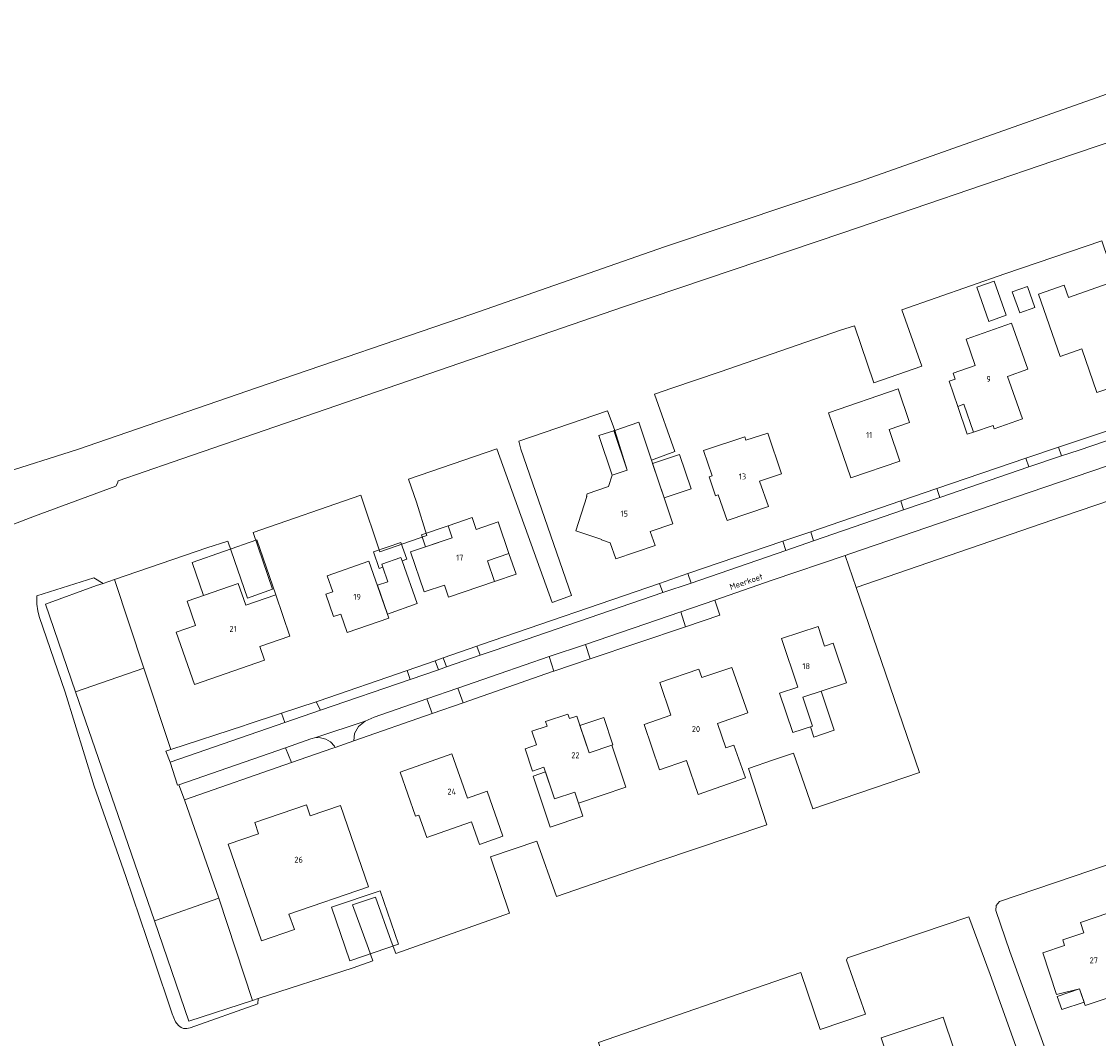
# Model space of a CAD drawing. Header units: metres. Extents: x 264570 to 266133, y 576109 to 577454.
# Tile 113 of 128: x 264916 to 265097, y 577283 to 577454. Entities that reach past the tile are written whole.
import ezdxf
from ezdxf.enums import TextEntityAlignment as Align

# ---------------------------------------------------------------- set-up
doc = ezdxf.new("R2010")
doc.units = ezdxf.units.M
for name, color, linetype, lineweight in [('B-BH-OG-BEBOUWING-G', 252, 'Continuous', 15), ('B-BH-OG-BEBOUWING-T50', 252, 'Continuous', 15), ('B-WE-OG-TOPOGRAFIE-G', 252, 'Continuous', 15)]:
    doc.layers.add(name, color=color, linetype=linetype, lineweight=lineweight)
doc.styles.add('NLCS-ISO-M200-T50', font='NLCS-ISO.ttf', dxfattribs={"height": 1})

msp = doc.modelspace()

# ---------------------------------------------------------------- linework, layer by layer
at = {"layer": 'B-BH-OG-BEBOUWING-G'}
for points in [[(265101.12, 577406.2), (265104.26, 577407.29), (265107.44, 577397.94), (265107.44, 577397.94), (265103.74, 577396.69), (265103.74, 577396.69), (265104.63, 577394.05), (265097.07, 577391.49), (265094.53, 577398.84), (265090.89, 577397.58), (265087.26, 577408.06), (265091.58, 577409.55), (265091.58, 577409.55), (265092.29, 577407.5), (265092.29, 577407.5), (265099.77, 577410.1), (265099.77, 577410.1), (265101.12, 577406.2)], [(265079.81, 577385.39), (265079.6, 577385.97), (265076.3, 577384.84), (265074.69, 577389.51), (265073.67, 577389.16), (265072.22, 577393.41), (265072.22, 577393.41), (265073.24, 577393.76), (265072.89, 577394.78), (265072.89, 577394.78), (265076.57, 577396.03), (265076.57, 577396.03), (265075.06, 577400.47), (265075.06, 577400.47), (265082.72, 577403.19), (265082.72, 577403.19), (265085.48, 577395.41), (265085.48, 577395.41), (265082.06, 577394.2), (265084.58, 577387.08), (265079.81, 577385.39)], [(265065.57, 577386.44), (265062.12, 577385.26), (265062.12, 577385.26), (265063.93, 577379.96), (265055.68, 577377.13), (265051.92, 577388.1), (265051.92, 577388.1), (265063.63, 577392.12), (265063.63, 577392.12), (265065.57, 577386.44)], [(265011.32, 577374.46), (265014.94, 577375.68), (265015.55, 577377.57), (265018.05, 577378.41), (265015.81, 577385.08), (265015.81, 577385.08), (265015.96, 577385.13), (265015.96, 577385.13), (265020, 577386.49), (265022.13, 577380.14), (265022.13, 577380.14), (265025.73, 577369.39), (265021.94, 577368.12), (265021.94, 577368.12), (265022.74, 577365.75), (265022.74, 577365.75), (265016.14, 577363.51), (265015.21, 577366.21), (265015.21, 577366.21), (265013.76, 577366.7), (265013.78, 577366.79), (265013.78, 577366.79), (265009.41, 577368.23), (265011.28, 577374), (265011.2, 577374.06), (265011.32, 577374.46)], [(265038.04, 577383.47), (265041.72, 577384.68), (265041.72, 577384.68), (265043.99, 577377.81), (265040.33, 577376.6), (265040.33, 577376.6), (265041.81, 577372.32), (265041.81, 577372.32), (265034.89, 577369.97), (265034.89, 577369.97), (265033.39, 577374.26), (265032.9, 577374.1), (265031.84, 577377.31), (265032.33, 577377.47), (265030.92, 577381.74), (265030.92, 577381.74), (265037.85, 577384.03), (265038.04, 577383.47)], [(264996.36, 577369.73), (264998.18, 577364.43), (264994.55, 577363.18), (264994.55, 577363.18), (264995.74, 577359.7), (264995.74, 577359.7), (264988.03, 577357.06), (264988.03, 577357.06), (264987.33, 577359.1), (264987.33, 577359.1), (264983.91, 577357.93), (264983.91, 577357.93), (264981.61, 577364.67), (264988.61, 577367.07), (264987.93, 577369.06), (264987.93, 577369.06), (264991.98, 577370.44), (264992.66, 577368.46), (264992.66, 577368.46), (264996.36, 577369.73)], [(264967.59, 577360.67), (264974.62, 577363.12), (264974.62, 577363.12), (264977.97, 577353.53), (264970.97, 577351.09), (264970.97, 577351.09), (264969.89, 577354.22), (264968.67, 577353.79), (264967.36, 577357.54), (264967.36, 577357.54), (264968.54, 577357.95), (264968.54, 577357.95), (264967.59, 577360.67)], [(264958.97, 577357.44), (264961.34, 577350.47), (264956.28, 577348.73), (264956.28, 577348.73), (264957.07, 577346.43), (264957.07, 577346.43), (264945.27, 577342.38), (264945.27, 577342.38), (264942.22, 577351.19), (264945.45, 577352.31), (264945.45, 577352.31), (264944.03, 577356.39), (264944.03, 577356.39), (264952.62, 577359.37), (264952.62, 577359.37), (264953.9, 577355.69), (264953.9, 577355.69), (264958.97, 577357.44)], [(265047.61, 577340.24), (265049.23, 577335.36), (265045.91, 577334.26), (265043.7, 577340.9), (265046.75, 577341.91), (265044.04, 577350.08), (265050.18, 577352.12), (265051.27, 577348.83), (265052.73, 577349.32), (265054.94, 577342.67), (265047.61, 577340.24)], [(265025.4, 577337.19), (265023.54, 577342.68), (265030.14, 577344.96), (265030.14, 577344.96), (265030.64, 577343.52), (265030.64, 577343.52), (265035.69, 577345.24), (265035.69, 577345.24), (265038.36, 577337.59), (265038.36, 577337.59), (265033.24, 577335.8), (265033.24, 577335.8), (265034.67, 577331.7), (265034.67, 577331.7), (265036, 577332.16), (265036, 577332.16), (265037.94, 577326.63), (265037.94, 577326.63), (265030.01, 577323.86), (265030.01, 577323.86), (265028.02, 577329.56), (265028.02, 577329.56), (265023.5, 577327.98), (265023.5, 577327.98), (265020.89, 577335.65), (265020.89, 577335.65), (265025.4, 577337.19)], [(265004.58, 577335.37), (265004.33, 577336.11), (265004.33, 577336.11), (265008.1, 577337.37), (265008.1, 577337.37), (265008.35, 577336.63), (265009.59, 577337.05), (265011.65, 577330.89), (265015.47, 577332.16), (265015.47, 577332.16), (265017.85, 577325.06), (265017.85, 577325.06), (265009.88, 577322.39), (265009.88, 577322.39), (265009.25, 577324.27), (265005.83, 577323.12), (265005.83, 577323.12), (265004.05, 577328.43), (265002.14, 577327.79), (265000.88, 577331.54), (265002.81, 577332.19), (265002.81, 577332.19), (265002.03, 577334.52), (265002.03, 577334.52), (265004.58, 577335.37)], [(264988.59, 577330.69), (264991.2, 577323.26), (264991.2, 577323.26), (264994.49, 577324.42), (264997.15, 577316.85), (264993.2, 577315.46), (264991.88, 577319.23), (264991.88, 577319.23), (264984.37, 577316.59), (264983.03, 577320.39), (264982.48, 577320.2), (264979.87, 577327.63), (264979.87, 577327.63), (264988.59, 577330.69)], [(264964.76, 577320.25), (264969.86, 577322.01), (264969.86, 577322.01), (264974.57, 577308.33), (264974.57, 577308.33), (264961.15, 577303.7), (264961.15, 577303.7), (264962.09, 577301.13), (264956.56, 577299.22), (264956.56, 577299.22), (264950.97, 577315.48), (264950.97, 577315.48), (264956.07, 577317.23), (264955.41, 577319.12), (264955.41, 577319.12), (264964.11, 577322.12), (264964.11, 577322.12), (264964.76, 577320.25)], [(265101.38, 577304.75), (265105.09, 577293.96), (265105.09, 577293.96), (265101.29, 577292.66), (265101.29, 577292.66), (265101.97, 577290.63), (265095.12, 577288.33), (265095.12, 577288.33), (265094.15, 577291.15), (265090.28, 577290.21), (265090.28, 577290.21), (265087.98, 577297.2), (265091.64, 577298.45), (265091.64, 577298.45), (265091.33, 577299.37), (265094.89, 577300.6), (265094.3, 577302.32), (265101.38, 577304.75)], [(265071.23, 577286.41), (265074.8, 577275.74), (265074.8, 577275.74), (265073.54, 577275.32), (265073.54, 577275.32), (265075.49, 577269.5), (265062.91, 577265.29), (265058.57, 577278.23), (265061.98, 577279.37), (265061.98, 577279.37), (265060.8, 577282.92), (265071.23, 577286.41)]]:
    msp.add_lwpolyline(points, close=True, dxfattribs=at)
at = {"layer": 'B-WE-OG-TOPOGRAFIE-G'}
for points in [[(265134.32, 577453.93), (265102.5, 577443.04), (265057.33, 577427.07), (265024.36, 577416.02), (264991.94, 577404.7), (264955.86, 577392.32), (264925.62, 577381.88), (264912.47, 577377.76)], [(264912.47, 577377.76), (264925.62, 577381.88), (264955.86, 577392.32), (264991.94, 577404.7), (265024.36, 577416.02), (265057.33, 577427.07), (265102.5, 577443.04), (265134.32, 577453.93)], [(265134.32, 577453.93), (265102.5, 577443.04), (265057.33, 577427.07), (265024.36, 577416.02), (264991.94, 577404.7), (264955.86, 577392.32), (264925.62, 577381.88), (264912.47, 577377.76)], [(264913.98, 577369.02), (264918.35, 577370.67), (264932.03, 577375.73), (264932.35, 577376.24), (264932.42, 577376.63), (264941.53, 577379.78), (264979.49, 577392.84), (265017.46, 577405.91), (265054.35, 577418.39), (265089.82, 577430.5), (265120.68, 577440.94), (265160.51, 577453.93)], [(265160.51, 577453.93), (265120.68, 577440.94), (265089.82, 577430.5), (265054.35, 577418.39), (265017.46, 577405.91), (264979.49, 577392.84), (264941.53, 577379.78), (264932.42, 577376.63), (264932.35, 577376.24), (264932.03, 577375.73), (264918.35, 577370.67), (264913.98, 577369.02)], [(264913.98, 577369.02), (264918.35, 577370.67), (264932.03, 577375.73), (264932.35, 577376.24), (264932.42, 577376.63), (264941.53, 577379.78), (264979.49, 577392.84), (265017.46, 577405.91), (265054.35, 577418.39), (265089.82, 577430.5), (265120.68, 577440.94), (265160.51, 577453.93)], [(265142.82, 577421.76), (265139.64, 577431.27), (265132, 577428.85), (265116.04, 577423.28), (265105.91, 577419.7), (265109.23, 577410.17), (265101.16, 577407.42), (265097.91, 577417), (265081.56, 577411.45), (265064.28, 577405.43), (265067.6, 577395.92), (265059.56, 577393.12), (265056.31, 577402.7), (265053.93, 577401.98), (265033.68, 577394.96), (265025.58, 577392.23), (265022.68, 577391.21), (265026.08, 577381.59), (265022.13, 577380.14)], [(265097.91, 577417), (265081.56, 577411.45), (265064.28, 577405.43), (265067.6, 577395.92), (265059.56, 577393.12), (265056.31, 577402.7), (265053.93, 577401.98), (265033.68, 577394.96), (265025.58, 577392.23), (265022.68, 577391.21), (265026.08, 577381.59), (265022.13, 577380.14), (265020, 577386.49), (265015.96, 577385.13), (265015.52, 577386.32), (265014.73, 577388.44), (264999.84, 577383.3), (265000.18, 577381.96), (265008.7, 577357.35), (265005.45, 577356.17), (264996.14, 577382.04), (264981.3, 577376.94), (264982.64, 577373.04), (264984.34, 577367.46), (264976.46, 577364.67), (264973.24, 577374.23), (264955.17, 577367.94), (264958.42, 577358.39), (264954.22, 577356.91), (264950.91, 577366.51), (264947.34, 577365.35), (264931.82, 577360.04), (264929.89, 577359.38), (264928.33, 577360.31), (264918.78, 577357.3), (264918.77, 577355.89), (264918.92, 577354.76), (264919.17, 577353.8), (264923.51, 577341.09), (264928.42, 577325.28), (264933.72, 577310.07), (264938.46, 577296.14), (264941.54, 577286.96), (264942.09, 577285.6), (264942.61, 577284.96), (264943.06, 577284.65), (264943.41, 577284.5), (264943.99, 577284.46), (264944.57, 577284.57), (264955.92, 577288.61), (264955.98, 577289.51), (264971.98, 577294.66), (264975.28, 577295.86), (264974.52, 577297.93), (264971.88, 577305.27), (264975.74, 577306.6), (264978.34, 577299.18), (264979.13, 577297.07), (264998.25, 577303.86), (264995.08, 577313.38), (265002.86, 577315.98), (265006.17, 577306.71), (265023.37, 577312.61), (265041.56, 577318.74), (265038.47, 577328.24), (265042.67, 577329.67), (265046.01, 577330.8), (265049.3, 577321.44), (265067.23, 577327.56), (265056.58, 577358.7), (265091.31, 577370.65), (265127.38, 577382.94)], [(265104.91, 577387.05), (265090.63, 577382.29), (265090.63, 577382.29), (265085.14, 577380.43), (265085.14, 577380.43), (265070.15, 577375.34), (265070.15, 577375.34), (265064.07, 577373.26), (265064.07, 577373.26), (265048.94, 577368.08), (265048.94, 577368.08), (265044.25, 577366.48), (265044.25, 577366.48), (265028.27, 577361.02), (265028.27, 577361.02), (265023.5, 577359.38), (265023.5, 577359.38), (264993.41, 577349.01), (264992.78, 577348.79), (264992.78, 577348.79), (264987.12, 577346.83), (264987.12, 577346.83), (264985.77, 577346.36), (264985.77, 577346.36), (264981.05, 577344.72), (264981.05, 577344.72), (264966.06, 577339.53), (264965.75, 577339.43), (264965.75, 577339.43), (264959.93, 577337.52), (264959.93, 577337.52), (264953.98, 577335.56), (264953.98, 577335.56), (264953.7, 577335.47), (264953.7, 577335.47), (264941.32, 577331.4), (264941.32, 577331.4), (264936.76, 577345.12), (264936.76, 577345.12), (264931.82, 577360.04), (264931.82, 577360.04), (264947.34, 577365.35), (264947.34, 577365.35), (264950.91, 577366.51), (264954.22, 577356.91), (264958.42, 577358.39), (264955.17, 577367.94), (264973.24, 577374.23), (264976.46, 577364.67), (264976.46, 577364.67), (264984.34, 577367.46), (264982.64, 577373.04), (264982.64, 577373.04), (264981.3, 577376.94), (264996.14, 577382.04), (264996.14, 577382.04), (265005.45, 577356.17), (265008.7, 577357.35), (265008.7, 577357.35), (265000.18, 577381.96), (264999.84, 577383.3), (265014.73, 577388.44), (265015.52, 577386.32), (265015.52, 577386.32), (265015.96, 577385.13), (265015.96, 577385.13), (265015.81, 577385.08), (265018.05, 577378.41), (265015.55, 577377.57), (265014.94, 577375.68), (265011.32, 577374.46), (265011.2, 577374.06), (265011.28, 577374), (265009.41, 577368.23), (265013.78, 577366.79), (265013.76, 577366.7), (265015.21, 577366.21), (265016.14, 577363.51), (265022.74, 577365.75), (265021.94, 577368.12), (265025.73, 577369.39), (265025.73, 577369.39), (265022.13, 577380.14), (265022.13, 577380.14), (265026.08, 577381.59), (265022.68, 577391.21), (265025.58, 577392.23), (265033.68, 577394.96), (265053.93, 577401.98), (265056.31, 577402.7), (265059.56, 577393.12), (265067.6, 577395.92), (265064.28, 577405.43), (265081.56, 577411.45), (265097.91, 577417)], [(265188.52, 577403.9), (265157.32, 577393.32), (265127.38, 577382.94), (265091.31, 577370.65), (265056.58, 577358.7), (265067.23, 577327.56), (265049.3, 577321.44), (265046.01, 577330.8), (265042.67, 577329.67)], [(265015.52, 577386.32), (265014.73, 577388.44), (264999.84, 577383.3), (265000.18, 577381.96), (265008.7, 577357.35)], [(265114.16, 577384.4), (265085.82, 577374.74), (265055.51, 577364.33), (265054.72, 577364.07), (265042.47, 577359.9), (265032.78, 577356.57), (265027.07, 577354.61), (265011.03, 577349.12), (265004.91, 577347.05), (264996.53, 577344.15), (264989.6, 577341.75), (264984.38, 577339.94), (264975.49, 577336.86), (264974.01, 577336.2), (264965.69, 577333.42), (264964.85, 577333.2), (264960.59, 577331.73), (264942.66, 577325.5), (264942.41, 577325.41), (264941.16, 577329.31), (264960.49, 577335.97), (264966.46, 577338.02), (264981.56, 577343.22), (264986.3, 577344.85), (264987.66, 577345.32), (264993.34, 577347.28), (264995.7, 577348.09), (265024.04, 577357.85), (265028.85, 577359.41), (265044.76, 577364.93), (265049.41, 577366.52), (265064.56, 577371.77), (265070.64, 577373.83), (265085.62, 577378.98), (265091.1, 577380.82), (265094.11, 577381.82), (265105.42, 577385.69)], [(264996.14, 577382.04), (264981.3, 577376.94), (264982.64, 577373.04)], [(264996.14, 577382.04), (265005.45, 577356.17), (265008.7, 577357.35)], [(264976.46, 577364.67), (264973.24, 577374.23), (264955.17, 577367.94), (264958.42, 577358.39), (264954.22, 577356.91), (264950.91, 577366.51), (264947.34, 577365.35)], [(264976.46, 577364.67), (264984.34, 577367.46), (264982.64, 577373.04)], [(264931.82, 577360.04), (264947.34, 577365.35)], [(264929.89, 577359.38), (264931.82, 577360.04)], [(264925.29, 577341.14), (264920.22, 577355.87), (264928.82, 577359.01), (264929.89, 577359.38)], [(265106.18, 577277.57), (265091.39, 577272.71), (265082.45, 577297.42), (265080.09, 577304.32), (265080.12, 577305.2), (265080.69, 577305.84), (265096.05, 577311.07), (265116.69, 577318.19), (265139.74, 577326.02), (265161.8, 577333.63), (265184.85, 577341.53), (265199.85, 577346.65), (265203.27, 577347.62), (265203.84, 577347.37), (265215.27, 577315.39), (265200.27, 577310.04), (265201.9, 577305.81), (265220.82, 577312.15), (265216.83, 577323.76)], [(264938.53, 577302.61), (264925.29, 577341.14)], [(265042.67, 577329.67), (265038.47, 577328.24), (265041.56, 577318.74), (265023.37, 577312.61), (265006.17, 577306.71), (265002.86, 577315.98), (264995.08, 577313.38), (264998.25, 577303.86), (264979.13, 577297.07), (264978.34, 577299.18), (264975.74, 577306.6), (264971.88, 577305.27), (264974.52, 577297.93), (264975.28, 577295.86), (264971.98, 577294.66), (264955.98, 577289.51)], [(265116.69, 577318.19), (265096.05, 577311.07), (265080.69, 577305.84), (265080.12, 577305.2), (265080.09, 577304.32), (265082.45, 577297.42), (265091.39, 577272.71), (265106.18, 577277.57)], [(265106.18, 577277.57), (265091.39, 577272.71), (265082.45, 577297.42), (265080.09, 577304.32), (265080.12, 577305.2), (265080.69, 577305.84), (265096.05, 577311.07), (265116.69, 577318.19)], [(264955.06, 577289.2), (264944.34, 577285.7), (264938.53, 577302.61)], [(264963.34, 577264.99), (264983.32, 577271.88), (264984.86, 577267.42), (264988.64, 577268.66), (264987.02, 577273.16), (264996.82, 577276.45), (265009.62, 577280.41), (265012.84, 577271.44), (265016.36, 577272.57), (265013.22, 577282.14), (265047.29, 577293.88), (265050.54, 577284.33), (265058.16, 577286.91), (265054.94, 577295.99), (265055.11, 577296.37), (265075.55, 577303.27), (265079.09, 577293.56), (265088.64, 577266.89)], [(265088.64, 577266.89), (265079.09, 577293.56), (265075.55, 577303.27), (265055.11, 577296.37), (265054.94, 577295.99), (265058.16, 577286.91), (265050.54, 577284.33), (265047.29, 577293.88), (265013.22, 577282.14)], [(265013.22, 577282.14), (265047.29, 577293.88), (265050.54, 577284.33), (265058.16, 577286.91), (265054.94, 577295.99), (265055.11, 577296.37), (265075.55, 577303.27), (265079.09, 577293.56), (265088.64, 577266.89)]]:
    msp.add_lwpolyline(points, dxfattribs=at)
for points in [[(265054.72, 577364.07), (265055.51, 577364.33), (265085.82, 577374.74), (265114.16, 577384.4), (265148.24, 577396.21), (265184.88, 577408.82), (265188.52, 577403.9), (265157.32, 577393.32), (265127.38, 577382.94), (265091.31, 577370.65), (265056.58, 577358.7), (265054.72, 577364.07)], [(265078.91, 577403.47), (265076.89, 577409.2), (265079.77, 577410.21), (265081.79, 577404.49), (265078.91, 577403.47)], [(265084.1, 577404.9), (265082.84, 577408.45), (265085.37, 577409.35), (265086.63, 577405.8), (265084.1, 577404.9)], [(265087.26, 577408.06), (265090.89, 577397.58), (265094.53, 577398.84), (265097.07, 577391.49), (265104.63, 577394.05), (265103.74, 577396.69), (265107.44, 577397.94), (265104.26, 577407.29), (265101.12, 577406.2), (265099.77, 577410.1), (265092.29, 577407.5), (265091.58, 577409.55), (265087.26, 577408.06)], [(265073.24, 577393.76), (265072.22, 577393.41), (265073.67, 577389.16), (265074.69, 577389.51), (265076.3, 577384.84), (265079.6, 577385.97), (265079.81, 577385.39), (265084.58, 577387.08), (265082.06, 577394.2), (265085.48, 577395.41), (265082.72, 577403.19), (265075.06, 577400.47), (265076.57, 577396.03), (265072.89, 577394.78), (265073.24, 577393.76)], [(265063.93, 577379.96), (265062.12, 577385.26), (265065.57, 577386.44), (265063.63, 577392.12), (265051.92, 577388.1), (265055.68, 577377.13), (265063.93, 577379.96)], [(265076.3, 577384.84), (265075.27, 577384.49), (265073.67, 577389.16), (265074.69, 577389.51), (265076.3, 577384.84)], [(265090.63, 577382.29), (265104.91, 577387.05), (265104.91, 577387.05), (265105.42, 577385.69), (265105.42, 577385.69), (265094.11, 577381.82), (265094.11, 577381.82), (265091.1, 577380.82), (265091.1, 577380.82), (265090.63, 577382.29)], [(265015.96, 577385.13), (265018.05, 577378.41), (265015.55, 577377.57), (265013.31, 577384.24), (265015.96, 577385.13)], [(265043.99, 577377.81), (265041.72, 577384.68), (265038.04, 577383.47), (265037.85, 577384.03), (265030.92, 577381.74), (265032.33, 577377.47), (265031.84, 577377.31), (265032.9, 577374.1), (265033.39, 577374.26), (265034.89, 577369.97), (265041.81, 577372.32), (265040.33, 577376.6), (265043.99, 577377.81)], [(265085.62, 577378.98), (265085.14, 577380.43), (265085.14, 577380.43), (265090.63, 577382.29), (265090.63, 577382.29), (265091.1, 577380.82), (265091.1, 577380.82), (265085.62, 577378.98)], [(265024.27, 577373.75), (265022.32, 577379.56), (265026.88, 577381.09), (265028.83, 577375.28), (265024.27, 577373.75)], [(265085.14, 577380.43), (265085.62, 577378.98), (265085.62, 577378.98), (265070.64, 577373.83), (265070.64, 577373.83), (265070.15, 577375.34), (265070.15, 577375.34), (265085.14, 577380.43)], [(265064.07, 577373.26), (265070.15, 577375.34), (265070.15, 577375.34), (265070.64, 577373.83), (265070.64, 577373.83), (265064.56, 577371.77), (265064.56, 577371.77), (265064.07, 577373.26)], [(265064.56, 577371.77), (265049.41, 577366.52), (265049.41, 577366.52), (265048.94, 577368.08), (265048.94, 577368.08), (265064.07, 577373.26), (265064.07, 577373.26), (265064.56, 577371.77)], [(264995.74, 577359.7), (264994.55, 577363.18), (264998.18, 577364.43), (264996.36, 577369.73), (264992.66, 577368.46), (264991.98, 577370.44), (264987.93, 577369.06), (264988.61, 577367.07), (264981.61, 577364.67), (264983.91, 577357.93), (264987.33, 577359.1), (264988.03, 577357.06), (264995.74, 577359.7)], [(264984.15, 577365.54), (264983.47, 577367.53), (264987.93, 577369.06), (264988.61, 577367.07), (264984.15, 577365.54)], [(265048.94, 577368.08), (265049.41, 577366.52), (265049.41, 577366.52), (265044.76, 577364.93), (265044.76, 577364.93), (265044.25, 577366.48), (265044.25, 577366.48), (265048.94, 577368.08)], [(264946.79, 577357.35), (264944.86, 577362.9), (264955.77, 577366.68), (264958.97, 577357.44), (264953.9, 577355.69), (264952.62, 577359.37), (264946.79, 577357.35)], [(264980.01, 577363.76), (264976.78, 577362.63), (264976.96, 577362.11), (264976.36, 577361.9), (264975.39, 577364.67), (264979.99, 577366.27), (264980.97, 577363.44), (264980.22, 577363.18), (264980.01, 577363.76)], [(265044.25, 577366.48), (265044.76, 577364.93), (265044.76, 577364.93), (265028.85, 577359.41), (265028.85, 577359.41), (265028.27, 577361.02), (265028.27, 577361.02), (265044.25, 577366.48)], [(265033.63, 577354.02), (265032.78, 577356.57), (265042.47, 577359.9), (265054.72, 577364.07), (265056.58, 577358.7), (265067.23, 577327.56), (265049.3, 577321.44), (265046.01, 577330.8), (265042.67, 577329.67), (265038.47, 577328.24), (265041.56, 577318.74), (265023.37, 577312.61), (265006.17, 577306.71), (265002.86, 577315.98), (264995.08, 577313.38), (264998.25, 577303.86), (264979.13, 577297.07), (264978.34, 577299.18), (264975.74, 577306.6), (264971.88, 577305.27), (264974.52, 577297.93), (264975.28, 577295.86), (264971.98, 577294.66), (264955.98, 577289.51), (264955.06, 577289.2), (264949.4, 577306.42), (264943.61, 577322.98), (264961.59, 577329.22), (264968.53, 577331.63), (264968.96, 577331.78), (264972.1, 577332.88), (264985.24, 577337.46), (264990.49, 577339.29), (265005.52, 577344.53), (265005.73, 577344.6), (265011.85, 577346.66), (265027.89, 577352.08), (265033.63, 577354.02)], [(264980.22, 577363.18), (264982.73, 577355.97), (264977.72, 577354.22), (264976.04, 577359.05), (264977.81, 577359.66), (264976.96, 577362.11), (264976.78, 577362.63), (264980.01, 577363.76), (264980.22, 577363.18)], [(264995.74, 577359.7), (264994.55, 577363.18), (264998.18, 577364.43), (264999.37, 577360.95), (264995.74, 577359.7)], [(264977.97, 577353.53), (264974.62, 577363.12), (264967.59, 577360.67), (264968.54, 577357.95), (264967.36, 577357.54), (264968.67, 577353.79), (264969.89, 577354.22), (264970.97, 577351.09), (264977.97, 577353.53)], [(264955.92, 577288.61), (264944.57, 577284.57), (264943.99, 577284.46), (264943.41, 577284.5), (264943.06, 577284.65), (264942.61, 577284.96), (264942.09, 577285.6), (264941.54, 577286.96), (264938.46, 577296.14), (264933.72, 577310.07), (264928.42, 577325.28), (264923.51, 577341.09), (264919.17, 577353.8), (264918.92, 577354.76), (264918.77, 577355.89), (264918.78, 577357.3), (264928.33, 577360.31), (264929.89, 577359.38), (264928.82, 577359.01), (264920.22, 577355.87), (264925.29, 577341.14), (264938.53, 577302.61), (264944.34, 577285.7), (264955.06, 577289.2), (264955.98, 577289.51), (264955.92, 577288.61)], [(264929.89, 577359.38), (264931.82, 577360.04), (264931.82, 577360.04), (264936.76, 577345.12), (264936.76, 577345.12), (264925.29, 577341.14), (264925.29, 577341.14), (264920.22, 577355.87), (264928.82, 577359.01), (264929.89, 577359.38)], [(265028.27, 577361.02), (265028.85, 577359.41), (265028.85, 577359.41), (265024.04, 577357.85), (265024.04, 577357.85), (265023.5, 577359.38), (265023.5, 577359.38), (265028.27, 577361.02)], [(264945.27, 577342.38), (264957.07, 577346.43), (264956.28, 577348.73), (264961.34, 577350.47), (264958.97, 577357.44), (264953.9, 577355.69), (264952.62, 577359.37), (264944.03, 577356.39), (264945.45, 577352.31), (264942.22, 577351.19), (264945.27, 577342.38)], [(265023.5, 577359.38), (265024.04, 577357.85), (265024.04, 577357.85), (264995.7, 577348.09), (264995.7, 577348.09), (264993.34, 577347.28), (264993.34, 577347.28), (264992.78, 577348.79), (264992.78, 577348.79), (264993.41, 577349.01), (265023.5, 577359.38)], [(265032.78, 577356.57), (265033.63, 577354.02), (265033.63, 577354.02), (265027.89, 577352.08), (265027.89, 577352.08), (265027.07, 577354.61), (265027.07, 577354.61), (265032.78, 577356.57)], [(265011.85, 577346.66), (265011.03, 577349.12), (265011.03, 577349.12), (265027.07, 577354.61), (265027.07, 577354.61), (265027.89, 577352.08), (265027.89, 577352.08), (265011.85, 577346.66)], [(265044.04, 577350.08), (265046.75, 577341.91), (265043.7, 577340.9), (265045.91, 577334.26), (265049.23, 577335.36), (265047.61, 577340.24), (265054.94, 577342.67), (265052.73, 577349.32), (265051.27, 577348.83), (265050.18, 577352.12), (265044.04, 577350.08)], [(265011.03, 577349.12), (265011.85, 577346.66), (265011.85, 577346.66), (265005.73, 577344.6), (265005.73, 577344.6), (265004.91, 577347.05), (265004.91, 577347.05), (265011.03, 577349.12)], [(264992.78, 577348.79), (264993.34, 577347.28), (264993.34, 577347.28), (264987.66, 577345.32), (264987.66, 577345.32), (264987.12, 577346.83), (264987.12, 577346.83), (264992.78, 577348.79)], [(264986.3, 577344.85), (264981.56, 577343.22), (264981.56, 577343.22), (264981.05, 577344.72), (264981.05, 577344.72), (264985.77, 577346.36), (264985.77, 577346.36), (264986.3, 577344.85)], [(264985.77, 577346.36), (264987.12, 577346.83), (264987.12, 577346.83), (264987.66, 577345.32), (264987.66, 577345.32), (264986.3, 577344.85), (264986.3, 577344.85), (264985.77, 577346.36)], [(264996.53, 577344.15), (265004.91, 577347.05), (265004.91, 577347.05), (265005.73, 577344.6), (265005.73, 577344.6), (265005.52, 577344.53), (264990.49, 577339.29), (264990.49, 577339.29), (264989.6, 577341.75), (264989.6, 577341.75), (264996.53, 577344.15)], [(264941.32, 577331.4), (264940.45, 577331.15), (264940.45, 577331.15), (264941.16, 577329.31), (264941.16, 577329.31), (264942.41, 577325.41), (264942.41, 577325.41), (264942.66, 577325.5), (264942.66, 577325.5), (264943.61, 577322.98), (264943.61, 577322.98), (264949.4, 577306.42), (264949.4, 577306.42), (264938.53, 577302.61), (264938.53, 577302.61), (264925.29, 577341.14), (264925.29, 577341.14), (264936.76, 577345.12), (264936.76, 577345.12), (264941.32, 577331.4)], [(264966.46, 577338.02), (264965.75, 577339.43), (264965.75, 577339.43), (264966.06, 577339.53), (264981.05, 577344.72), (264981.05, 577344.72), (264981.56, 577343.22), (264981.56, 577343.22), (264966.46, 577338.02)], [(265030.64, 577343.52), (265030.14, 577344.96), (265023.54, 577342.68), (265025.4, 577337.19), (265020.89, 577335.65), (265023.5, 577327.98), (265028.02, 577329.56), (265030.01, 577323.86), (265037.94, 577326.63), (265036, 577332.16), (265034.67, 577331.7), (265033.24, 577335.8), (265038.36, 577337.59), (265035.69, 577345.24), (265030.64, 577343.52)], [(264984.38, 577339.94), (264989.6, 577341.75), (264989.6, 577341.75), (264990.49, 577339.29), (264990.49, 577339.29), (264985.24, 577337.46), (264985.24, 577337.46), (264984.38, 577339.94)], [(264985.24, 577337.46), (264972.1, 577332.88), (264972.1, 577332.88), (264972.19, 577334.12), (264972.89, 577335.27), (264974.01, 577336.2), (264974.01, 577336.2), (264975.49, 577336.86), (264984.38, 577339.94), (264984.38, 577339.94), (264985.24, 577337.46)], [(265050.7, 577341.26), (265052.89, 577334.66), (265049.45, 577333.52), (265048.88, 577335.25), (265049.23, 577335.36), (265047.61, 577340.24), (265050.7, 577341.26)], [(264959.93, 577337.52), (264965.75, 577339.43), (264965.75, 577339.43), (264966.46, 577338.02), (264966.46, 577338.02), (264960.49, 577335.97), (264960.49, 577335.97), (264959.93, 577337.52)], [(264941.32, 577331.4), (264953.7, 577335.47), (264953.7, 577335.47), (264953.98, 577335.56), (264953.98, 577335.56), (264959.93, 577337.52), (264959.93, 577337.52), (264960.49, 577335.97), (264960.49, 577335.97), (264941.16, 577329.31), (264941.16, 577329.31), (264940.45, 577331.15), (264941.32, 577331.4)], [(265015.47, 577332.16), (265011.65, 577330.89), (265009.59, 577337.05), (265008.35, 577336.63), (265008.1, 577337.37), (265004.33, 577336.11), (265004.58, 577335.37), (265002.03, 577334.52), (265002.81, 577332.19), (265000.88, 577331.54), (265002.14, 577327.79), (265004.05, 577328.43), (265005.83, 577323.12), (265009.25, 577324.27), (265009.88, 577322.39), (265017.85, 577325.06), (265015.47, 577332.16)], [(265010.11, 577335.49), (265014.11, 577336.83), (265015.65, 577332.23), (265015.47, 577332.16), (265011.65, 577330.89), (265010.11, 577335.49)], [(264968.96, 577331.78), (264968.85, 577331.96), (264968.15, 577332.73), (264967.39, 577333.15), (264966.48, 577333.41), (264965.69, 577333.42), (264965.69, 577333.42), (264974.01, 577336.2), (264974.01, 577336.2), (264972.89, 577335.27), (264972.19, 577334.12), (264972.1, 577332.88), (264972.1, 577332.88), (264968.96, 577331.78)], [(264965.69, 577333.42), (264966.48, 577333.41), (264967.39, 577333.15), (264968.15, 577332.73), (264968.85, 577331.96), (264968.85, 577331.96), (264968.96, 577331.78), (264968.96, 577331.78), (264968.53, 577331.63), (264961.59, 577329.22), (264961.59, 577329.22), (264960.59, 577331.73), (264960.59, 577331.73), (264964.85, 577333.2), (264965.69, 577333.42)], [(264943.61, 577322.98), (264942.66, 577325.5), (264942.66, 577325.5), (264960.59, 577331.73), (264960.59, 577331.73), (264961.59, 577329.22), (264961.59, 577329.22), (264943.61, 577322.98)], [(264994.49, 577324.42), (264991.2, 577323.26), (264988.59, 577330.69), (264979.87, 577327.63), (264982.48, 577320.2), (264983.03, 577320.39), (264984.37, 577316.59), (264991.88, 577319.23), (264993.2, 577315.46), (264997.15, 577316.85), (264994.49, 577324.42)], [(265009.88, 577322.39), (265010.61, 577320.2), (265005.11, 577318.36), (265002.22, 577326.96), (265004.31, 577327.66), (265005.83, 577323.12), (265009.25, 577324.27), (265009.88, 577322.39)], [(264974.57, 577308.33), (264969.86, 577322.01), (264964.76, 577320.25), (264964.11, 577322.12), (264955.41, 577319.12), (264956.07, 577317.23), (264950.97, 577315.48), (264956.56, 577299.22), (264962.09, 577301.13), (264961.15, 577303.7), (264974.57, 577308.33)], [(264971.39, 577295.88), (264968.32, 577304.88), (264976.5, 577307.66), (264979.57, 577298.66), (264971.39, 577295.88)], [(264955.06, 577289.2), (264944.34, 577285.7), (264938.53, 577302.61), (264938.53, 577302.61), (264949.4, 577306.42), (264949.4, 577306.42), (264955.06, 577289.2)], [(265101.97, 577290.63), (265101.29, 577292.66), (265105.09, 577293.96), (265101.38, 577304.75), (265094.3, 577302.32), (265094.89, 577300.6), (265091.33, 577299.37), (265091.64, 577298.45), (265087.98, 577297.2), (265090.28, 577290.21), (265094.15, 577291.15), (265095.12, 577288.33), (265101.97, 577290.63)], [(265094.91, 577288.93), (265091.16, 577287.65), (265090.4, 577289.86), (265094.15, 577291.15), (265094.91, 577288.93)], [(264955.98, 577289.51), (264955.06, 577289.2)], [(265058.57, 577278.23), (265062.91, 577265.29), (265075.49, 577269.5), (265073.54, 577275.32), (265074.8, 577275.74), (265071.23, 577286.41), (265060.8, 577282.92), (265061.98, 577279.37), (265058.57, 577278.23)]]:
    msp.add_lwpolyline(points, close=True, dxfattribs=at)

# ---------------------------------------------------------------- texts
at = {"layer": 'B-BH-OG-BEBOUWING-T50', "style": 'NLCS-ISO-M200-T50'}
for s, p in [('9', (265078.85, 577393.77)), ('11', (265058.75, 577384.35)), ('13', (265037.45, 577377.37)), ('15', (265017.57, 577371.12)), ('17', (264989.89, 577363.71)), ('19', (264972.63, 577357.11)), ('21', (264951.76, 577351.72)), ('18', (265048.18, 577345.45)), ('20', (265029.63, 577334.87)), ('22', (265009.36, 577330.46)), ('24', (264988.55, 577324.33)), ('26', (264962.79, 577312.88)), ('27', (265096.54, 577295.95))]:
    msp.add_text(s, height=1, dxfattribs=at).set_placement(p, align=Align.MIDDLE)
at = {"layer": 'B-WE-OG-TOPOGRAFIE-G', "style": 'NLCS-ISO-M200-T50'}
msp.add_text('Meerkoet', height=1, rotation=18.9, dxfattribs=at).set_placement((265038.09, 577359.68), align=Align.MIDDLE)

doc.saveas('drawing.dxf')
